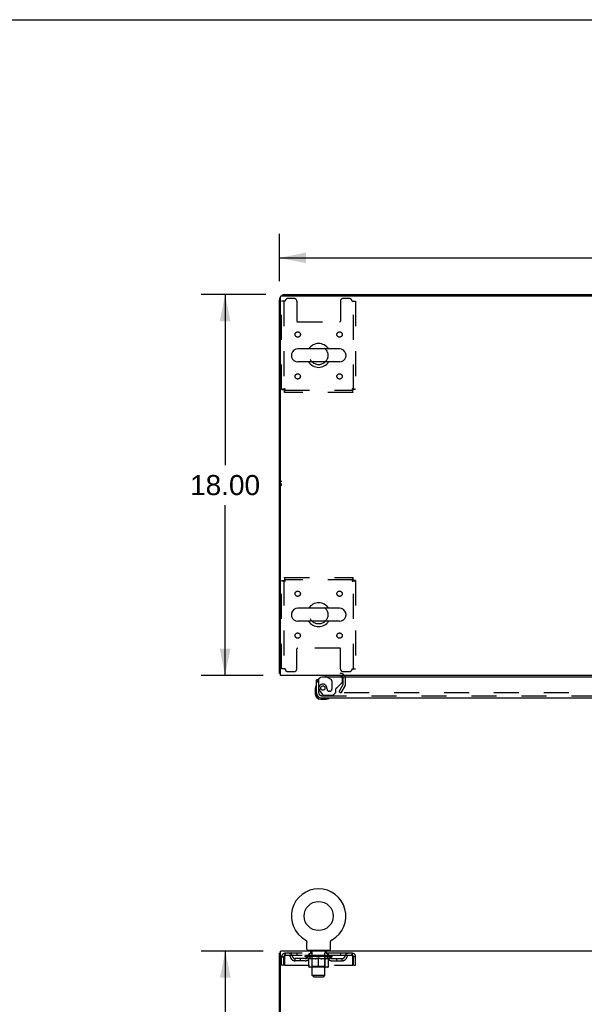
# Model space of a CAD drawing. Header units: inches. Extents: x 0 to 215, y 0 to 139.
# Tile 55 of 115: x 55 to 81, y 92 to 139. Entities that reach past the tile are written whole.
import ezdxf

# ---------------------------------------------------------------- set-up
doc = ezdxf.new("R2010")
doc.units = ezdxf.units.IN
doc.header["$LTSCALE"] = 11.804375
doc.header["$MEASUREMENT"] = 0
doc.linetypes.add('HIDDEN', pattern=[0.2, 0.1, -0.1])
doc.layers.get('0').update_dxf_attribs({"linetype": 'CONTINUOUS'})
for name, color, linetype in [('DEFAULT_2', 8, 'HIDDEN'), ('DIMENSIONS', 7, 'CONTINUOUS'), ('DOOR_ASSEMBLY', 7, 'CONTINUOUS'), ('WITNESSMARKS', 7, 'CONTINUOUS')]:
    doc.layers.add(name, color=color, linetype=linetype)
doc.styles.get("Standard").update_dxf_attribs({"font": 'arial.ttf'})
doc.dimstyles.new('DIMSTYLE_1', dxfattribs={"dimtxt": 0.946875, "dimasz": 1.2625, "dimexe": 0.09, "dimexo": 0.07, "dimgap": 0.0375, "dimtad": 0, "dimtih": 1, "dimtoh": 1, "dimzin": 4, "dimdsep": 46, "dimtxsty": 'Standard', "dimblk": '_FILLED', "dimblk1": '_FILLED', "dimblk2": '_FILLED', "dimcen": 0.09, "dimadec": 3, "dimazin": 1, "dimtfac": 1, "dimtdec": 3, "dimtofl": 0, "dimtmove": 0, "dimatfit": 3, "dimldrblk": '_FILLED', "dimfxl": 0, "dimtolj": 1, "dimtzin": 4, "dimarcsym": 0})

# ---------------------------------------------------------------- blocks, each defined once
blk = doc.blocks.new('_FILLED')
at = {"color": 0, "linetype": 'ByBlock'}
blk.add_solid([(0, 0), (-1, 0.2), (-1, -0.2)], dxfattribs=at)
blk = doc.blocks.new('*D1')
at = {"layer": 'DIMENSIONS', "color": 2, "linetype": 'Continuous'}
for p, q in [((66.956, 126.522), (66.956, 128.754)), ((107.206, 126.522), (107.206, 128.754)), ((66.956, 127.618), (84.953, 127.618)), ((107.206, 127.618), (89.209, 127.618))]:
    blk.add_line(p, q, dxfattribs=at)
at = {"layer": 'DIMENSIONS', "color": 2, "linetype": 'Continuous', "xscale": 1.2625, "yscale": 1.2625, "zscale": 1.2625, "rotation": 180}
blk.add_blockref('_FILLED', (66.956, 127.618), dxfattribs=at)
at = {"layer": 'DIMENSIONS', "color": 2, "linetype": 'Continuous', "xscale": 1.2625, "yscale": 1.2625, "zscale": 1.2625}
blk.add_blockref('_FILLED', (107.206, 127.618), dxfattribs=at)
at = {"layer": 'DIMENSIONS', "color": 2, "linetype": 'Continuous', "insert": (87.081, 128.092), "char_height": 0.9469, "width": 3.30878, "attachment_point": 2, "line_spacing_factor": 0.9}
blk.add_mtext('40.25', dxfattribs=at)
blk = doc.blocks.new('*D7')
at = {"layer": 'DIMENSIONS', "color": 2, "linetype": 'Continuous'}
for p, q in [((66.319, 125.884), (63.251, 125.884)), ((64.387, 125.884), (64.387, 117.831)), ((64.387, 107.884), (64.387, 115.937)), ((66.184, 107.884), (63.251, 107.884))]:
    blk.add_line(p, q, dxfattribs=at)
at = {"layer": 'DIMENSIONS', "color": 2, "linetype": 'Continuous', "xscale": 1.2625, "yscale": 1.2625, "zscale": 1.2625}
for p, rotation in [((64.387, 125.884), 90), ((64.387, 107.884), 270)]:
    blk.add_blockref('_FILLED', p, dxfattribs=dict(at, rotation=rotation))
at = {"layer": 'DIMENSIONS', "color": 2, "linetype": 'Continuous', "insert": (64.387, 117.358), "char_height": 0.9469, "width": 3.30878, "attachment_point": 2, "line_spacing_factor": 0.9}
blk.add_mtext('18.00', dxfattribs=at)
blk = doc.blocks.new('*D10')
at = {"layer": 'DIMENSIONS', "color": 2, "linetype": 'Continuous'}
for p, q in [((66.184, 94.862), (63.26, 94.862)), ((64.397, 94.862), (64.397, 52.809)), ((64.397, 8.862), (64.397, 50.915)), ((66.184, 8.862), (63.26, 8.862))]:
    blk.add_line(p, q, dxfattribs=at)
at = {"layer": 'DIMENSIONS', "color": 2, "linetype": 'Continuous', "xscale": 1.2625, "yscale": 1.2625, "zscale": 1.2625}
for p, rotation in [((64.397, 94.862), 90), ((64.397, 8.862), 270)]:
    blk.add_blockref('_FILLED', p, dxfattribs=dict(at, rotation=rotation))
at = {"layer": 'DIMENSIONS', "color": 2, "linetype": 'Continuous', "insert": (64.397, 52.335), "char_height": 0.9469, "width": 3.30878, "attachment_point": 2, "line_spacing_factor": 0.9}
blk.add_mtext('86.00', dxfattribs=at)

msp = doc.modelspace()

# ---------------------------------------------------------------- linework, layer by layer
at = {"color": 7, "linetype": 'Continuous'}
for p, q in [((0, 138.875), (214.625, 138.875)), ((74.456, 125.884), (74.456, 125.832)), ((74.456, 125.884), (99.706, 125.884)), ((69.798, 123.315), (67.823, 123.315)), ((67.523, 123.053), (67.523, 122.966)), ((70.098, 123.053), (70.098, 122.966)), ((69.798, 122.703), (67.823, 122.703)), ((67.523, 110.803), (67.523, 110.716)), ((69.798, 111.065), (67.823, 111.065)), ((70.098, 110.803), (70.098, 110.716)), ((69.798, 110.453), (67.823, 110.453)), ((67.008, 107.988), (66.956, 107.988)), ((68.175, 95.4), (68.175, 95.4)), ((68.175, 95.4), (68.179, 95.397)), ((68.176, 95.399), (68.178, 95.398)), ((68.179, 95.397), (68.184, 95.395)), ((68.183, 95.395), (68.188, 95.392)), ((68.188, 95.392), (68.192, 95.389)), ((68.192, 95.389), (68.196, 95.386)), ((68.196, 95.386), (68.2, 95.382)), ((68.199, 95.382), (68.203, 95.379)), ((69.417, 95.379), (69.421, 95.382)), ((69.421, 95.382), (69.425, 95.386)), ((69.425, 95.386), (69.429, 95.389)), ((69.429, 95.389), (69.433, 95.392)), ((69.433, 95.392), (69.437, 95.395)), ((69.437, 95.395), (69.441, 95.397)), ((69.437, 95.395), (69.438, 95.395)), ((69.441, 95.397), (69.445, 95.4)), ((69.443, 95.398), (69.444, 95.399)), ((69.445, 95.4), (69.445, 95.4)), ((68.203, 95.379), (68.207, 95.375)), ((68.207, 95.375), (68.21, 95.371)), ((68.21, 95.372), (68.214, 95.368)), ((68.214, 95.368), (68.217, 95.364)), ((68.217, 95.364), (68.22, 95.36)), ((68.22, 95.36), (68.223, 95.356)), ((68.223, 95.356), (68.226, 95.351)), ((68.226, 95.351), (68.228, 95.347)), ((68.228, 95.347), (68.231, 95.343)), ((68.231, 95.343), (68.233, 95.338)), ((68.233, 95.338), (68.235, 95.333)), ((68.235, 95.333), (68.237, 95.329)), ((68.237, 95.329), (68.239, 95.324)), ((68.239, 95.324), (68.241, 95.319)), ((68.241, 95.319), (68.242, 95.314)), ((68.242, 95.314), (68.243, 95.309)), ((68.243, 95.309), (68.245, 95.304)), ((68.245, 95.305), (68.246, 95.299)), ((68.246, 95.3), (68.246, 95.294)), ((68.246, 95.295), (68.247, 95.289)), ((68.248, 94.961), (68.248, 95.275)), ((69.373, 95.289), (69.374, 95.295)), ((69.373, 95.284), (69.373, 95.289)), ((69.373, 95.279), (69.373, 95.284)), ((69.373, 95.279), (69.373, 95.284)), ((69.373, 95.275), (69.373, 95.279)), ((69.373, 94.961), (69.373, 95.275)), ((69.374, 95.294), (69.375, 95.3)), ((69.375, 95.299), (69.376, 95.305)), ((69.376, 95.304), (69.377, 95.309)), ((69.377, 95.309), (69.378, 95.314)), ((69.378, 95.314), (69.38, 95.319)), ((69.38, 95.319), (69.381, 95.324)), ((69.381, 95.324), (69.383, 95.329)), ((69.383, 95.329), (69.385, 95.333)), ((69.385, 95.333), (69.387, 95.338)), ((69.387, 95.338), (69.39, 95.343)), ((69.39, 95.343), (69.392, 95.347)), ((69.392, 95.347), (69.395, 95.351)), ((69.395, 95.351), (69.397, 95.356)), ((69.397, 95.356), (69.4, 95.36)), ((69.4, 95.36), (69.403, 95.364)), ((69.403, 95.364), (69.407, 95.368)), ((69.407, 95.368), (69.41, 95.372)), ((69.41, 95.371), (69.414, 95.375)), ((69.413, 95.375), (69.417, 95.379)), ((67.008, 94.758), (66.956, 94.758)), ((68.31, 94.892), (68.31, 94.862)), ((69.31, 94.892), (68.31, 94.892)), ((69.31, 94.892), (69.31, 94.862))]:
    msp.add_line(p, q, dxfattribs=at)
at = {"color": 3, "linetype": 'Continuous'}
for p, q in [((66.956, 107.988), (66.956, 125.638)), ((67.008, 107.884), (67.008, 125.772)), ((67.068, 125.832), (107.094, 125.832)), ((67.203, 125.884), (74.456, 125.884)), ((107.154, 107.884), (67.008, 107.884)), ((66.956, 8.966), (66.956, 94.758)), ((67.008, 91.526), (67.008, 94.862)), ((107.154, 94.862), (67.008, 94.862))]:
    msp.add_line(p, q, dxfattribs=at)
for points in [[(66.984, 107.974), (66.98, 107.975), (66.977, 107.976), (66.974, 107.976), (66.971, 107.977), (66.968, 107.978), (66.965, 107.979), (66.963, 107.98), (66.961, 107.981), (66.96, 107.982), (66.958, 107.983), (66.957, 107.984), (66.957, 107.985), (66.956, 107.987), (66.956, 107.988)], [(67.008, 107.968), (67.008, 107.969), (67.004, 107.97), (67, 107.971), (66.996, 107.972), (66.992, 107.972), (66.984, 107.974)]]:
    msp.add_lwpolyline(points, dxfattribs=at)
at = {"color": 7, "linetype": 'Continuous'}
msp.add_lwpolyline([(68.247, 95.289), (68.247, 95.284), (68.248, 95.279), (68.248, 95.275)], dxfattribs=at)
msp.add_circle((68.81, 96.52), 0.688, dxfattribs=at)
at = {"color": 3, "linetype": 'Continuous'}
for centre, radius, start, end in [((67.203, 125.638), 0.246, 140.5726, 180), ((67.068, 125.772), 0.06, 90, 180), ((67.203, 125.638), 0.246, 90, 129.4274), ((69.835, 107.742), 0.142, 26.4666, 90)]:
    msp.add_arc(centre, radius, start, end, dxfattribs=at)
at = {"color": 7, "linetype": 'Continuous'}
for centre, radius, start, end in [((67.823, 123.009), 0.306, 90, 164.3697), ((68.81, 123.009), 0.562, 32.9567, 147.0433), ((69.798, 123.009), 0.306, 15.6303, 90), ((67.666, 123.053), 0.144, 164.3697, 180), ((67.666, 122.966), 0.144, 180, 195.6303), ((67.823, 123.009), 0.306, 195.6303, 270), ((69.798, 123.009), 0.306, 270, 344.3697), ((69.954, 123.053), 0.144, 0, 15.6303), ((69.954, 122.966), 0.144, 344.3697, 360), ((68.81, 123.009), 0.562, 212.956, 327.044), ((68.81, 110.759), 0.562, 32.9567, 147.0433), ((67.666, 110.803), 0.144, 164.3697, 180), ((67.823, 110.759), 0.306, 90, 164.3697), ((69.798, 110.759), 0.306, 15.6303, 90), ((69.954, 110.803), 0.144, 0, 15.6303), ((67.666, 110.716), 0.144, 180, 195.6303), ((67.823, 110.759), 0.306, 195.6303, 270), ((68.81, 110.759), 0.562, 212.956, 327.044), ((69.798, 110.759), 0.306, 270, 344.3697), ((69.954, 110.716), 0.144, 344.3697, 360), ((68.81, 96.52), 1.288, 299.5053, 240.4947), ((68.317, 94.961), 0.069, 180, 265), ((69.304, 94.961), 0.069, 275, 360)]:
    msp.add_arc(centre, radius, start, end, dxfattribs=at)
at = {"layer": 'DEFAULT_2', "color": 8, "linetype": 'HIDDEN'}
for p, q in [((67.654, 125.697), (67.352, 125.697)), ((70.268, 125.697), (69.966, 125.697)), ((67.06, 121.393), (67.06, 125.572)), ((67.227, 125.572), (67.06, 125.572)), ((67.164, 125.572), (67.164, 121.393)), ((67.779, 125.572), (67.779, 124.627)), ((69.841, 125.572), (69.841, 124.627)), ((70.393, 125.572), (70.56, 125.572)), ((70.456, 121.393), (70.456, 125.572)), ((70.56, 125.572), (70.56, 121.393)), ((67.809, 124.597), (69.811, 124.597)), ((67.06, 121.393), (67.164, 121.393)), ((67.194, 121.259), (67.194, 121.363)), ((67.194, 121.363), (70.426, 121.363)), ((70.426, 121.259), (67.194, 121.259)), ((70.426, 121.259), (70.426, 121.363)), ((70.56, 121.393), (70.456, 121.393)), ((67.06, 108.197), (67.06, 112.375)), ((67.06, 112.375), (67.164, 112.375)), ((67.164, 112.375), (67.164, 108.197)), ((67.194, 112.509), (67.194, 112.405)), ((67.194, 112.509), (70.426, 112.509)), ((70.426, 112.405), (67.194, 112.405)), ((70.426, 112.509), (70.426, 112.405)), ((70.456, 108.197), (70.456, 112.375)), ((70.56, 112.375), (70.456, 112.375)), ((70.56, 112.375), (70.56, 108.197)), ((67.779, 108.197), (67.779, 109.142)), ((69.811, 109.172), (67.809, 109.172)), ((69.841, 108.197), (69.841, 109.142)), ((67.227, 108.197), (67.06, 108.197)), ((67.352, 108.072), (67.654, 108.072)), ((69.966, 108.072), (70.268, 108.072)), ((70.393, 108.197), (70.56, 108.197)), ((69.977, 107.48), (69.977, 107.742)), ((70.081, 107.48), (70.081, 107.742)), ((69.777, 107.124), (69.973, 107.463)), ((69.777, 107.124), (69.867, 107.072)), ((70.063, 107.411), (69.867, 107.072)), ((104.25, 107.072), (69.913, 107.072)), ((68.182, 95.395), (68.183, 95.395)), ((67.06, 94.195), (67.06, 94.591)), ((67.06, 94.591), (67.164, 94.591)), ((67.164, 94.195), (67.164, 94.591)), ((67.194, 94.591), (67.194, 94.195)), ((67.227, 94.758), (67.227, 94.654)), ((70.393, 94.758), (67.227, 94.758)), ((70.393, 94.654), (67.227, 94.654)), ((67.696, 94.403), (67.696, 94.507)), ((68.179, 94.507), (67.696, 94.507)), ((67.779, 94.758), (67.779, 94.654)), ((67.946, 94.403), (67.946, 94.507)), ((68.177, 94.607), (68.177, 94.654)), ((68.336, 94.496), (68.177, 94.607)), ((69.443, 94.607), (68.177, 94.607)), ((68.187, 94.647), (68.187, 94.654)), ((68.195, 94.644), (68.195, 94.647)), ((68.195, 94.644), (69.425, 94.644)), ((68.204, 94.644), (68.204, 94.647)), ((68.205, 94.644), (68.205, 94.647)), ((68.215, 94.647), (68.215, 94.654)), ((68.231, 94.644), (68.231, 94.647)), ((68.233, 94.644), (68.233, 94.647)), ((68.262, 94.647), (68.262, 94.654)), ((68.276, 94.644), (68.276, 94.647)), ((68.279, 94.644), (68.279, 94.647)), ((68.483, 94.647), (68.282, 94.647)), ((68.325, 94.647), (68.325, 94.654)), ((68.326, 94.644), (68.326, 94.647)), ((68.327, 94.644), (68.327, 94.647)), ((68.33, 94.644), (68.33, 94.647)), ((68.336, 94.496), (68.347, 94.496)), ((68.337, 94.644), (68.337, 94.647)), ((68.337, 94.644), (68.337, 94.647)), ((68.341, 94.644), (68.341, 94.647)), ((68.344, 94.644), (68.344, 94.648)), ((68.347, 94.133), (68.347, 94.539)), ((68.348, 94.644), (68.348, 94.647)), ((68.363, 94.644), (68.363, 94.647)), ((68.373, 94.654), (68.373, 94.758)), ((68.381, 94.644), (68.381, 94.65)), ((68.381, 94.644), (68.381, 94.647)), ((68.402, 94.644), (68.402, 94.647)), ((68.402, 94.644), (68.402, 94.647)), ((68.403, 94.647), (68.403, 94.654)), ((68.407, 94.892), (68.407, 94.862)), ((68.413, 94.644), (68.413, 94.647)), ((68.417, 94.644), (68.417, 94.647)), ((68.426, 94.644), (68.426, 94.647)), ((68.437, 94.644), (68.437, 94.651)), ((68.445, 94.802), (68.445, 94.882)), ((68.453, 94.644), (68.453, 94.647)), ((68.515, 94.792), (68.455, 94.792)), ((68.456, 94.644), (68.456, 94.647)), ((68.483, 94.644), (68.483, 94.647)), ((68.55, 94.647), (68.488, 94.647)), ((68.669, 94.496), (68.489, 94.496)), ((68.494, 94.647), (68.494, 94.654)), ((68.497, 94.135), (68.497, 94.604)), ((68.5, 94.644), (68.5, 94.647)), ((68.505, 94.644), (68.505, 94.647)), ((68.51, 93.711), (68.51, 94.782)), ((68.511, 94.644), (68.511, 94.652)), ((68.515, 94.644), (68.515, 94.647)), ((68.526, 94.644), (68.526, 94.647)), ((68.55, 94.644), (68.55, 94.647)), ((68.625, 94.647), (68.566, 94.647)), ((68.586, 94.644), (68.586, 94.647)), ((68.594, 94.647), (68.594, 94.654)), ((68.597, 94.644), (68.597, 94.647)), ((68.6, 94.644), (68.6, 94.653)), ((68.602, 94.644), (68.602, 94.647)), ((68.61, 94.644), (68.61, 94.647)), ((68.625, 94.644), (68.625, 94.647)), ((68.706, 94.647), (68.651, 94.647)), ((68.664, 94.644), (68.664, 94.647)), ((68.696, 94.647), (68.81, 94.654)), ((68.7, 94.647), (68.7, 94.654)), ((68.701, 94.654), (68.7, 94.654)), ((68.701, 94.647), (68.701, 94.654)), ((68.701, 94.644), (68.701, 94.647)), ((68.705, 94.644), (68.705, 94.647)), ((68.706, 94.644), (68.706, 94.647)), ((68.706, 94.644), (68.706, 94.647)), ((68.789, 94.647), (68.741, 94.647)), ((68.747, 94.644), (68.747, 94.647)), ((68.789, 94.644), (68.789, 94.647)), ((68.808, 94.647), (68.807, 94.647)), ((68.807, 94.644), (68.807, 94.647)), ((68.808, 94.644), (68.808, 94.647)), ((68.81, 94.647), (68.81, 94.654)), ((68.81, 94.095), (68.81, 94.539)), ((68.813, 94.644), (68.813, 94.647)), ((68.813, 94.644), (68.813, 94.647)), ((68.813, 94.647), (68.813, 94.647)), ((68.815, 94.647), (68.879, 94.647)), ((68.831, 94.644), (68.831, 94.647)), ((68.847, 94.647), (68.847, 94.652)), ((68.847, 94.652), (68.925, 94.647)), ((68.868, 94.647), (68.868, 94.65)), ((68.874, 94.644), (68.874, 94.647)), ((68.914, 94.644), (68.914, 94.647)), ((68.915, 94.644), (68.915, 94.647)), ((68.915, 94.647), (68.969, 94.647)), ((68.916, 94.644), (68.916, 94.647)), ((68.92, 94.647), (68.92, 94.654)), ((68.92, 94.647), (68.92, 94.654)), ((68.92, 94.654), (68.92, 94.654)), ((68.92, 94.644), (68.92, 94.647)), ((69.131, 94.496), (68.951, 94.496)), ((68.956, 94.644), (68.956, 94.647)), ((68.995, 94.644), (68.995, 94.647)), ((68.995, 94.647), (69.054, 94.647)), ((69.01, 94.644), (69.01, 94.647)), ((69.018, 94.644), (69.018, 94.647)), ((69.021, 94.644), (69.021, 94.653)), ((69.023, 94.644), (69.023, 94.647)), ((69.027, 94.647), (69.027, 94.654)), ((69.034, 94.644), (69.034, 94.647)), ((69.07, 94.644), (69.07, 94.647)), ((69.07, 94.647), (69.132, 94.647)), ((69.094, 94.644), (69.094, 94.647)), ((69.165, 94.792), (69.105, 94.792)), ((69.105, 94.644), (69.105, 94.647)), ((69.109, 94.644), (69.109, 94.652)), ((69.11, 93.711), (69.11, 94.782)), ((69.115, 94.644), (69.115, 94.647)), ((69.12, 94.644), (69.12, 94.647)), ((69.123, 94.135), (69.123, 94.604)), ((69.127, 94.647), (69.127, 94.654)), ((69.137, 94.644), (69.137, 94.647)), ((69.137, 94.647), (69.338, 94.647)), ((69.164, 94.644), (69.164, 94.647)), ((69.167, 94.644), (69.167, 94.647)), ((69.175, 94.802), (69.175, 94.882)), ((69.183, 94.644), (69.183, 94.651)), ((69.194, 94.644), (69.194, 94.647)), ((69.203, 94.644), (69.203, 94.647)), ((69.208, 94.644), (69.208, 94.647)), ((69.213, 94.892), (69.213, 94.862)), ((69.217, 94.647), (69.217, 94.654)), ((69.219, 94.644), (69.219, 94.647)), ((69.219, 94.644), (69.219, 94.647)), ((69.239, 94.644), (69.239, 94.65)), ((69.239, 94.644), (69.239, 94.647)), ((69.248, 94.654), (69.248, 94.758)), ((69.258, 94.644), (69.258, 94.647)), ((69.272, 94.644), (69.272, 94.647)), ((69.274, 94.133), (69.274, 94.539)), ((69.274, 94.496), (69.284, 94.496)), ((69.276, 94.644), (69.276, 94.648)), ((69.28, 94.644), (69.28, 94.647)), ((69.283, 94.644), (69.283, 94.647)), ((69.283, 94.644), (69.283, 94.647)), ((69.284, 94.496), (69.443, 94.607)), ((69.29, 94.644), (69.29, 94.647)), ((69.293, 94.644), (69.293, 94.647)), ((69.294, 94.644), (69.294, 94.647)), ((69.295, 94.647), (69.295, 94.654)), ((69.341, 94.644), (69.341, 94.647)), ((69.344, 94.644), (69.344, 94.647)), ((69.359, 94.647), (69.359, 94.654)), ((69.387, 94.644), (69.387, 94.647)), ((69.389, 94.644), (69.389, 94.647)), ((69.405, 94.647), (69.405, 94.654)), ((69.415, 94.644), (69.415, 94.647)), ((69.416, 94.644), (69.416, 94.647)), ((69.425, 94.644), (69.425, 94.647)), ((69.434, 94.647), (69.434, 94.654)), ((69.442, 94.507), (69.925, 94.507)), ((69.443, 94.607), (69.443, 94.654)), ((69.675, 94.403), (69.675, 94.507)), ((69.841, 94.758), (69.841, 94.654)), ((69.925, 94.403), (69.925, 94.507)), ((70.393, 94.654), (70.393, 94.758)), ((70.426, 94.195), (70.426, 94.591)), ((70.456, 94.195), (70.456, 94.591)), ((70.56, 94.591), (70.456, 94.591)), ((70.56, 94.195), (70.56, 94.591)), ((67.164, 94.195), (67.06, 94.195)), ((67.194, 94.195), (70.426, 94.195)), ((68.179, 94.403), (67.696, 94.403)), ((69.237, 94.095), (68.384, 94.095)), ((68.497, 94.135), (68.458, 94.095)), ((69.123, 94.135), (68.497, 94.135)), ((69.123, 94.135), (69.163, 94.095)), ((69.442, 94.403), (69.925, 94.403)), ((70.456, 94.195), (70.56, 94.195)), ((68.579, 93.642), (68.51, 93.711)), ((69.11, 93.711), (68.51, 93.711)), ((68.579, 93.642), (69.041, 93.642)), ((69.041, 93.642), (69.11, 93.711))]:
    msp.add_line(p, q, dxfattribs=at)
for points in [[(67.227, 121.426), (67.208, 121.424), (67.19, 121.422), (67.172, 121.419), (67.155, 121.417), (67.138, 121.414), (67.123, 121.412), (67.109, 121.41), (67.097, 121.407), (67.086, 121.405), (67.077, 121.403), (67.07, 121.4), (67.064, 121.398), (67.061, 121.396), (67.06, 121.393)], [(67.227, 121.426), (67.22, 121.424), (67.213, 121.422), (67.206, 121.419), (67.2, 121.417), (67.194, 121.414), (67.188, 121.412), (67.183, 121.41), (67.178, 121.407), (67.174, 121.405), (67.17, 121.403), (67.168, 121.4), (67.166, 121.398), (67.165, 121.396), (67.164, 121.393)], [(67.194, 121.259), (67.196, 121.26), (67.199, 121.263), (67.201, 121.269), (67.204, 121.276), (67.206, 121.285), (67.208, 121.296), (67.211, 121.308), (67.213, 121.322), (67.215, 121.337), (67.218, 121.354), (67.22, 121.371), (67.222, 121.389), (67.225, 121.408), (67.227, 121.426)], [(67.194, 121.363), (67.196, 121.364), (67.199, 121.365), (67.201, 121.367), (67.204, 121.369), (67.206, 121.373), (67.208, 121.377), (67.211, 121.382), (67.213, 121.387), (67.215, 121.393), (67.218, 121.399), (67.22, 121.405), (67.222, 121.412), (67.225, 121.419), (67.227, 121.426)], [(70.456, 121.393), (70.456, 121.396), (70.455, 121.398), (70.453, 121.4), (70.45, 121.403), (70.446, 121.405), (70.442, 121.407), (70.438, 121.41), (70.432, 121.412), (70.427, 121.414), (70.42, 121.417), (70.414, 121.419), (70.407, 121.422), (70.4, 121.424), (70.393, 121.426)], [(70.393, 121.426), (70.395, 121.408), (70.398, 121.389), (70.4, 121.371), (70.403, 121.354), (70.405, 121.337), (70.407, 121.322), (70.41, 121.308), (70.412, 121.296), (70.414, 121.285), (70.417, 121.276), (70.419, 121.269), (70.421, 121.263), (70.424, 121.26), (70.426, 121.259)], [(70.393, 121.426), (70.395, 121.419), (70.398, 121.412), (70.4, 121.405), (70.403, 121.399), (70.405, 121.393), (70.407, 121.387), (70.41, 121.382), (70.412, 121.377), (70.414, 121.373), (70.417, 121.369), (70.419, 121.367), (70.421, 121.365), (70.424, 121.364), (70.426, 121.363)], [(70.56, 121.393), (70.559, 121.396), (70.556, 121.398), (70.551, 121.4), (70.544, 121.403), (70.535, 121.405), (70.524, 121.407), (70.511, 121.41), (70.497, 121.412), (70.482, 121.414), (70.466, 121.417), (70.448, 121.419), (70.43, 121.422), (70.412, 121.424), (70.393, 121.426)], [(67.06, 112.375), (67.061, 112.373), (67.064, 112.371), (67.07, 112.368), (67.077, 112.366), (67.086, 112.363), (67.097, 112.361), (67.109, 112.359), (67.123, 112.356), (67.138, 112.354), (67.155, 112.352), (67.172, 112.349), (67.19, 112.347), (67.208, 112.345), (67.227, 112.342)], [(67.164, 112.375), (67.165, 112.373), (67.166, 112.371), (67.168, 112.368), (67.17, 112.366), (67.174, 112.363), (67.178, 112.361), (67.183, 112.359), (67.188, 112.356), (67.194, 112.354), (67.2, 112.352), (67.206, 112.349), (67.213, 112.347), (67.22, 112.345), (67.227, 112.342)], [(67.227, 112.342), (67.225, 112.361), (67.222, 112.379), (67.22, 112.397), (67.218, 112.415), (67.215, 112.431), (67.213, 112.446), (67.211, 112.46), (67.208, 112.473), (67.206, 112.484), (67.204, 112.493), (67.201, 112.5), (67.199, 112.505), (67.196, 112.508), (67.194, 112.509)], [(67.227, 112.342), (67.225, 112.349), (67.222, 112.356), (67.22, 112.363), (67.218, 112.37), (67.215, 112.376), (67.213, 112.382), (67.211, 112.387), (67.208, 112.392), (67.206, 112.396), (67.204, 112.399), (67.201, 112.402), (67.199, 112.404), (67.196, 112.405), (67.194, 112.405)], [(70.426, 112.509), (70.424, 112.508), (70.421, 112.505), (70.419, 112.5), (70.417, 112.493), (70.414, 112.484), (70.412, 112.473), (70.41, 112.46), (70.407, 112.446), (70.405, 112.431), (70.403, 112.415), (70.4, 112.397), (70.398, 112.379), (70.395, 112.361), (70.393, 112.342)], [(70.426, 112.405), (70.424, 112.405), (70.421, 112.404), (70.419, 112.402), (70.417, 112.399), (70.414, 112.396), (70.412, 112.392), (70.41, 112.387), (70.407, 112.382), (70.405, 112.376), (70.403, 112.37), (70.4, 112.363), (70.398, 112.356), (70.395, 112.349), (70.393, 112.342)], [(70.393, 112.342), (70.4, 112.345), (70.407, 112.347), (70.414, 112.349), (70.42, 112.352), (70.427, 112.354), (70.432, 112.356), (70.438, 112.359), (70.442, 112.361), (70.446, 112.363), (70.45, 112.366), (70.453, 112.368), (70.455, 112.371), (70.456, 112.373), (70.456, 112.375)], [(70.393, 112.342), (70.412, 112.345), (70.43, 112.347), (70.448, 112.349), (70.466, 112.352), (70.482, 112.354), (70.497, 112.356), (70.511, 112.359), (70.524, 112.361), (70.535, 112.363), (70.544, 112.366), (70.551, 112.368), (70.556, 112.371), (70.559, 112.373), (70.56, 112.375)], [(69.895, 107.097), (69.894, 107.095), (69.893, 107.094), (69.893, 107.092), (69.893, 107.09), (69.893, 107.089)], [(69.893, 107.089), (69.893, 107.088), (69.893, 107.087), (69.893, 107.085), (69.894, 107.083), (69.895, 107.081), (69.896, 107.08), (69.897, 107.079), (69.898, 107.077), (69.9, 107.076), (69.901, 107.075)], [(69.913, 107.072), (69.911, 107.072), (69.909, 107.072), (69.907, 107.073), (69.905, 107.073), (69.903, 107.074), (69.901, 107.075)], [(67.227, 94.758), (67.225, 94.757), (67.222, 94.754), (67.22, 94.748), (67.218, 94.741), (67.215, 94.732), (67.213, 94.721), (67.211, 94.709), (67.208, 94.695), (67.206, 94.68), (67.204, 94.663), (67.201, 94.646), (67.199, 94.628), (67.196, 94.609), (67.194, 94.591)], [(67.227, 94.654), (67.225, 94.653), (67.222, 94.652), (67.22, 94.65), (67.218, 94.648), (67.215, 94.644), (67.213, 94.64), (67.211, 94.635), (67.208, 94.63), (67.206, 94.624), (67.204, 94.618), (67.201, 94.612), (67.199, 94.605), (67.196, 94.598), (67.194, 94.591)], [(68.347, 94.539), (68.372, 94.529), (68.398, 94.52), (68.423, 94.512), (68.447, 94.506), (68.472, 94.5), (68.497, 94.496)], [(68.489, 94.496), (68.466, 94.5), (68.442, 94.506), (68.419, 94.512), (68.395, 94.52), (68.371, 94.528), (68.347, 94.538)], [(68.659, 94.496), (68.684, 94.5), (68.709, 94.506), (68.734, 94.513), (68.759, 94.52), (68.784, 94.529), (68.81, 94.539)], [(68.81, 94.538), (68.786, 94.528), (68.762, 94.52), (68.738, 94.512), (68.715, 94.506), (68.692, 94.5), (68.669, 94.496)], [(68.81, 94.539), (68.836, 94.529), (68.862, 94.52), (68.887, 94.512), (68.912, 94.506), (68.936, 94.5), (68.961, 94.496)], [(68.951, 94.496), (68.928, 94.5), (68.905, 94.506), (68.882, 94.512), (68.858, 94.52), (68.834, 94.528), (68.81, 94.538)], [(69.124, 94.496), (69.148, 94.5), (69.173, 94.506), (69.198, 94.512), (69.223, 94.52), (69.248, 94.529), (69.274, 94.539)], [(69.274, 94.538), (69.249, 94.528), (69.225, 94.52), (69.201, 94.512), (69.178, 94.506), (69.155, 94.5), (69.131, 94.496)], [(70.426, 94.591), (70.424, 94.609), (70.421, 94.628), (70.419, 94.646), (70.417, 94.663), (70.414, 94.68), (70.412, 94.695), (70.41, 94.709), (70.407, 94.721), (70.405, 94.732), (70.403, 94.741), (70.4, 94.748), (70.398, 94.754), (70.395, 94.757), (70.393, 94.758)], [(70.426, 94.591), (70.424, 94.598), (70.421, 94.605), (70.419, 94.612), (70.417, 94.618), (70.414, 94.624), (70.412, 94.63), (70.41, 94.635), (70.407, 94.64), (70.405, 94.644), (70.403, 94.648), (70.4, 94.65), (70.398, 94.652), (70.395, 94.653), (70.393, 94.654)]]:
    msp.add_lwpolyline(points, dxfattribs=at)
for centre, radius in [((67.821, 123.999), 0.125), ((69.8, 123.999), 0.125), ((68.81, 123.009), 0.438), ((67.821, 122.02), 0.125), ((69.8, 122.02), 0.125), ((67.821, 111.749), 0.125), ((69.8, 111.749), 0.125), ((68.81, 110.759), 0.438), ((67.821, 109.77), 0.125), ((69.8, 109.77), 0.125)]:
    msp.add_circle(centre, radius, dxfattribs=at)
for centre, radius, start, end in [((67.352, 125.572), 0.125, 90, 180), ((67.654, 125.572), 0.125, 0, 90), ((69.966, 125.572), 0.125, 90, 180), ((70.268, 125.572), 0.125, 0, 90), ((67.809, 124.627), 0.03, 180, 270), ((69.811, 124.627), 0.03, 270, 360), ((67.809, 109.142), 0.03, 90, 180), ((69.811, 109.142), 0.03, 0, 90), ((67.352, 108.197), 0.125, 180, 270), ((67.654, 108.197), 0.125, 270, 360), ((69.835, 107.742), 0.246, 0, 90), ((69.966, 108.197), 0.125, 180, 270), ((70.268, 108.197), 0.125, 270, 360), ((69.835, 107.742), 0.142, 0, 26.4666), ((69.944, 107.48), 0.033, 330, 360), ((69.944, 107.48), 0.137, 330, 360), ((67.227, 94.591), 0.167, 90, 180), ((67.227, 94.591), 0.063, 90, 180), ((67.406, 94.591), 0.167, 8.0716, 90), ((67.407, 94.591), 0.0625, 7.9863, 90), ((67.696, 94.632), 0.229, 187.9863, 270), ((67.696, 94.632), 0.125, 188.0716, 270), ((68.179, 94.632), 0.125, 270, 351.9284), ((68.179, 94.632), 0.229, 270, 352.0137), ((68.468, 94.591), 0.167, 90, 171.9284), ((68.317, 94.961), 0.069, 265, 270), ((68.467, 94.591), 0.0625, 90, 172.0137), ((68.435, 94.882), 0.01, 0, 90), ((68.455, 94.802), 0.01, 180, 270), ((68.458, 94.604), 0.0398, 0, 90), ((68.5, 94.782), 0.01, 0, 90), ((69.12, 94.782), 0.01, 90, 180), ((69.163, 94.604), 0.0398, 90, 180), ((69.153, 94.591), 0.167, 8.0716, 90), ((69.153, 94.591), 0.0625, 7.9863, 90), ((69.165, 94.802), 0.01, 270, 360), ((69.185, 94.882), 0.01, 90, 180), ((69.442, 94.632), 0.229, 187.9863, 270), ((69.304, 94.961), 0.069, 270, 275), ((69.442, 94.632), 0.125, 188.0716, 270), ((69.925, 94.632), 0.125, 270, 351.9284), ((69.925, 94.632), 0.229, 270, 352.0137), ((70.214, 94.591), 0.167, 90, 171.9284), ((70.213, 94.591), 0.0625, 90, 172.0137), ((70.393, 94.591), 0.167, 0, 90), ((70.393, 94.591), 0.063, 0, 90), ((68.384, 94.133), 0.0371, 180, 270), ((69.237, 94.133), 0.0371, 270, 360)]:
    msp.add_arc(centre, radius, start, end, dxfattribs=at)
for centre, major_axis, ratio, start_param, end_param in [((68.81, 94.654), (0.633, 0.007), 0.05963, 2.96643, 3.140963), ((68.157, 94.642), (0.198, 0), 0.060556, 0.430652, 1.470503), ((68.81, 94.654), (0.633, 0), 0.060556, -3.141593, -2.96706), ((68.157, 94.635), (0.198, 0.002), 0.05963, 1.376596, 1.469874), ((68.81, 94.654), (0.633, 0.013), 0.05688, 2.791345, 2.965878), ((68.133, 94.642), (0.198, 0.002), 0.05963, 0.25549, 1.295341), ((68.201, 94.642), (0.198, -0.002), 0.05963, 0.605815, 1.645666), ((68.81, 94.654), (0.633, -0.007), 0.05963, -2.96643, -2.791898), ((68.201, 94.635), (0.198, 0), 0.060556, 1.551758, 1.645036), ((68.133, 94.635), (0.198, 0.004), 0.05688, 1.20151, 1.294789), ((68.202, 94.637), (0.164, 0.002), 0.05963, 1.065228, 1.614276), ((68.183, 94.637), (0.164, 0.003), 0.05688, 0.890143, 1.43919), ((68.241, 94.637), (0.164, 0), 0.060556, 1.240391, 1.789438), ((68.81, 94.654), (0.633, 0.019), 0.052395, 2.616403, 2.790936), ((68.129, 94.642), (0.198, 0.004), 0.05688, 0.080405, 1.120256), ((68.264, 94.642), (0.198, -0.004), 0.05688, 0.7809, 1.820751), ((68.81, 94.654), (0.633, -0.013), 0.05688, -2.791345, -2.616812), ((68.264, 94.635), (0.198, -0.002), 0.05963, 1.72692, 1.820198), ((68.129, 94.635), (0.198, 0.006), 0.052395, 1.026568, 1.119847), ((68.182, 94.637), (0.164, 0.005), 0.052395, 0.715201, 1.264248), ((68.296, 94.637), (0.164, -0.002), 0.05963, 1.415553, 1.9646), ((68.81, 94.654), (0.633, 0.025), 0.046319, 2.441654, 2.616187), ((68.343, 94.642), (0.198, -0.006), 0.052395, 0.955842, 1.995693), ((68.146, 94.642), (0.198, 0.006), 0.052395, -0.094537, 0.945314), ((68.81, 94.654), (0.633, -0.019), 0.052395, -2.616403, -2.44187), ((68.343, 94.635), (0.198, -0.004), 0.05688, 1.902006, 1.995284), ((68.146, 94.635), (0.198, 0.008), 0.046319, 0.851819, 0.945098), ((68.2, 94.637), (0.164, 0.006), 0.046319, 0.540452, 1.089499), ((68.367, 94.637), (0.164, -0.003), 0.05688, 1.590638, 2.139686), ((68.81, 94.654), (0.633, 0.029), 0.038841, 2.267123, 2.441656), ((68.437, 94.642), (0.198, -0.008), 0.046319, 1.130591, 2.170442), ((68.183, 94.642), (0.198, 0.008), 0.046319, -0.269286, 0.770565), ((68.81, 94.654), (0.633, -0.025), 0.046319, -2.441654, -2.267121), ((68.437, 94.635), (0.198, -0.006), 0.052395, 2.076947, 2.170226), ((68.183, 94.635), (0.198, 0.009), 0.038841, 0.677289, 0.770567), ((68.237, 94.637), (0.164, 0.008), 0.038841, 0.365921, 0.914969), ((68.452, 94.637), (0.164, -0.005), 0.052395, 1.76558, 2.314627), ((68.81, 94.654), (0.633, 0.033), 0.030195, 2.09281, 2.267343), ((68.541, 94.642), (0.198, -0.009), 0.038841, 1.305122, 2.344973), ((68.239, 94.642), (0.198, 0.009), 0.038841, -0.443817, 0.596034), ((68.81, 94.654), (0.633, -0.029), 0.038841, -2.267123, -2.092591), ((68.541, 94.635), (0.198, -0.008), 0.046319, 2.251696, 2.344975), ((68.239, 94.635), (0.198, 0.01), 0.030195, 0.502975, 0.596254), ((68.292, 94.637), (0.164, 0.009), 0.030195, 0.191608, 0.740655), ((68.547, 94.637), (0.164, -0.006), 0.046319, 1.940329, 2.489376), ((68.313, 94.642), (0.198, 0.01), 0.030195, -0.61813, 0.421721), ((68.81, 94.654), (0.633, 0.036), 0.020645, 1.918687, 2.09322), ((68.654, 94.642), (0.198, -0.01), 0.030195, 1.479435, 2.519286), ((68.81, 94.654), (0.633, -0.033), 0.030195, -2.09281, -1.918277), ((68.654, 94.635), (0.198, -0.009), 0.038841, 2.426227, 2.519505), ((68.313, 94.635), (0.198, 0.011), 0.020645, 0.328852, 0.422131), ((68.362, 94.637), (0.164, 0.009), 0.020645, 0.017485, 0.566532), ((68.651, 94.637), (0.164, -0.008), 0.038841, 2.11486, 2.663907), ((68.402, 94.642), (0.198, 0.011), 0.020645, -0.792253, 0.247598), ((68.81, 94.654), (0.633, 0.038), 0.010478, 1.744704, 1.919237), ((68.772, 94.642), (0.198, -0.011), 0.020645, 1.653558, 2.693409), ((68.81, 94.654), (0.633, -0.036), 0.020645, -1.918687, -1.744154), ((68.772, 94.635), (0.198, -0.01), 0.030195, 2.60054, 2.693819), ((68.402, 94.635), (0.198, 0.012), 0.010478, 0.154869, 0.248148), ((68.446, 94.637), (0.164, 0.01), 0.010478, 6.126688, 6.675735), ((68.759, 94.637), (0.164, -0.009), 0.030195, 2.289173, 2.83822), ((68.503, 94.642), (0.198, 0.012), 0.010478, -0.966236, -0.000846), ((68.891, 94.642), (0.198, -0.012), 0.010478, 1.827541, 2.867392), ((68.81, 94.654), (0.633, -0.038), 0.010478, -1.744704, -1.563007), ((68.891, 94.635), (0.198, -0.011), 0.020645, 2.774664, 2.867942), ((68.869, 94.637), (0.164, -0.009), 0.020645, 2.463296, 3.012344), ((68.729, 94.642), (0.198, 0.012), 0.010478, 0.274201, 1.314052), ((68.643, 94.637), (0.164, 0.01), 0.010478, -0.000483, 0.504314), ((68.613, 94.635), (0.198, 0.012), 0.010478, 0.099668, 0.192946), ((68.81, 94.654), (0.633, 0.038), 0.010478, -1.571421, -1.396888), ((68.977, 94.637), (0.164, -0.01), 0.010478, 2.637279, 3.14189), ((69.007, 94.635), (0.198, -0.012), 0.010478, 2.74231, 2.948646), ((68.848, 94.642), (0.198, 0.011), 0.020645, 0.448184, 1.488034), ((68.751, 94.637), (0.164, 0.009), 0.020645, 0.129249, 0.678296), ((68.729, 94.635), (0.198, 0.011), 0.020645, 0.273651, 0.366929), ((68.81, 94.654), (0.633, 0.036), 0.020645, -1.397439, -1.222906), ((69.118, 94.642), (0.198, -0.012), 0.010478, -3.140747, -2.175357), ((68.81, 94.654), (0.633, -0.038), 0.010478, 1.222355, 1.396888), ((68.966, 94.642), (0.198, 0.01), 0.030195, 0.622307, 1.662158), ((68.861, 94.637), (0.164, 0.009), 0.030195, 0.303372, 0.852419), ((69.175, 94.637), (0.164, -0.01), 0.010478, 2.749043, 3.29809), ((69.219, 94.642), (0.198, -0.011), 0.020645, 2.893995, 3.933846), ((68.848, 94.635), (0.198, 0.01), 0.030195, 0.447774, 0.541052), ((69.219, 94.635), (0.198, -0.012), 0.010478, 2.893445, 2.986723), ((68.81, 94.654), (0.633, 0.033), 0.030195, -1.223315, -1.048783), ((68.81, 94.654), (0.633, -0.036), 0.020645, 1.048373, 1.222906), ((69.079, 94.642), (0.198, 0.009), 0.038841, 0.79662, 1.836471), ((68.97, 94.637), (0.164, 0.008), 0.038841, 0.477686, 1.026733), ((69.258, 94.637), (0.164, -0.009), 0.020645, 2.57506, 3.124108), ((69.307, 94.642), (0.198, -0.01), 0.030195, 2.719872, 3.759723), ((69.184, 94.642), (0.198, 0.008), 0.046319, 0.971151, 2.011002), ((68.966, 94.635), (0.198, 0.009), 0.038841, 0.622087, 0.715366), ((69.307, 94.635), (0.198, -0.011), 0.020645, 2.719462, 2.812741), ((68.81, 94.654), (0.633, 0.029), 0.038841, -1.049002, -0.874469), ((68.81, 94.654), (0.633, -0.033), 0.030195, 0.87425, 1.048783), ((69.073, 94.637), (0.164, 0.006), 0.046319, 0.652216, 1.201263), ((69.277, 94.642), (0.198, 0.006), 0.052395, 1.1459, 2.185751), ((69.329, 94.637), (0.164, -0.009), 0.030195, 2.400937, 2.949985), ((69.381, 94.642), (0.198, -0.009), 0.038841, 2.545558, 3.585409), ((69.168, 94.637), (0.164, 0.005), 0.052395, 0.826965, 1.376012), ((69.079, 94.635), (0.198, 0.008), 0.046319, 0.796618, 0.889896), ((69.381, 94.635), (0.198, -0.01), 0.030195, 2.545339, 2.638617), ((69.356, 94.642), (0.198, 0.004), 0.05688, 1.320842, 2.360692), ((68.81, 94.654), (0.633, 0.025), 0.046319, -0.874471, -0.699939), ((68.81, 94.654), (0.633, -0.029), 0.038841, 0.699936, 0.874469), ((69.437, 94.642), (0.198, -0.008), 0.046319, 2.371028, 3.410879), ((69.383, 94.637), (0.164, -0.008), 0.038841, 2.226624, 2.775671), ((69.419, 94.642), (0.198, 0.002), 0.05963, 1.495927, 2.535778), ((69.253, 94.637), (0.164, 0.003), 0.05688, 1.001907, 1.550954), ((69.474, 94.642), (0.198, -0.006), 0.052395, 2.196279, 3.23613), ((69.42, 94.637), (0.164, -0.006), 0.046319, 2.052093, 2.601141), ((69.184, 94.635), (0.198, 0.006), 0.052395, 0.971367, 1.064645), ((69.463, 94.642), (0.198, 0), 0.060556, 1.671089, 2.71094), ((69.437, 94.635), (0.198, -0.009), 0.038841, 2.371026, 2.464304), ((69.491, 94.642), (0.198, -0.004), 0.05688, 2.021337, 3.061188), ((68.81, 94.654), (0.633, 0.019), 0.052395, -0.699723, -0.52519), ((68.81, 94.654), (0.633, -0.025), 0.046319, 0.525406, 0.699939), ((69.488, 94.642), (0.198, -0.002), 0.05963, 1.846251, 2.886102), ((69.324, 94.637), (0.164, 0.002), 0.05963, 1.176993, 1.72604), ((69.438, 94.637), (0.164, -0.005), 0.052395, 1.877344, 2.426392), ((69.38, 94.637), (0.164, 0), 0.060556, 1.352155, 1.901202), ((69.438, 94.637), (0.164, -0.003), 0.05688, 1.702402, 2.25145), ((69.418, 94.637), (0.164, -0.002), 0.05963, 1.527317, 2.076364), ((69.277, 94.635), (0.198, 0.004), 0.05688, 1.146309, 1.239587), ((69.474, 94.635), (0.198, -0.008), 0.046319, 2.196495, 2.289773), ((68.81, 94.654), (0.633, 0.013), 0.05688, -0.524781, -0.350248), ((68.81, 94.654), (0.633, -0.019), 0.052395, 0.350657, 0.52519), ((69.356, 94.635), (0.198, 0.002), 0.05963, 1.321394, 1.414673), ((69.491, 94.635), (0.198, -0.006), 0.052395, 2.021746, 2.115024), ((68.81, 94.654), (0.633, 0.007), 0.05963, -0.349695, -0.175162), ((68.81, 94.654), (0.633, -0.013), 0.05688, 0.175715, 0.350248), ((69.419, 94.635), (0.198, 0), 0.060556, 1.496556, 1.589835), ((69.488, 94.635), (0.198, -0.004), 0.05688, 1.846804, 1.940083), ((69.463, 94.635), (0.198, -0.002), 0.05963, 1.671719, 1.764997), ((68.81, 94.654), (0.633, 0), 0.060556, -0.174533, 0), ((68.81, 94.654), (0.633, -0.007), 0.05963, 0.000629, 0.175162)]:
    msp.add_ellipse(centre, major_axis=major_axis, ratio=ratio, start_param=start_param, end_param=end_param, dxfattribs=at)
at = {"layer": 'DOOR_ASSEMBLY', "color": 3, "linetype": 'Continuous'}
for p, q in [((68.706, 107.073), (68.706, 107.68)), ((104.832, 107.805), (68.998, 107.805)), ((68.953, 106.826), (104.647, 106.826))]:
    msp.add_line(p, q, dxfattribs=at)
at = {"layer": 'DOOR_ASSEMBLY', "color": 7, "linetype": 'Continuous'}
for p, q in [((68.782, 107.68), (68.706, 107.68)), ((69.148, 107.884), (69.148, 107.845)), ((69.148, 107.845), (69.217, 107.805)), ((68.646, 107.286), (68.646, 107.029)), ((68.706, 107.073), (68.706, 107.029)), ((68.909, 106.826), (68.953, 106.826)), ((68.909, 106.766), (69.165, 106.766)), ((69.203, 106.769), (69.165, 106.766))]:
    msp.add_line(p, q, dxfattribs=at)
at = {"layer": 'DOOR_ASSEMBLY', "color": 8, "linetype": 'HIDDEN'}
for p, q in [((68.81, 107.68), (68.81, 107.073)), ((69.778, 107.884), (69.148, 107.884)), ((69.217, 107.805), (69.386, 107.707)), ((69.436, 107.621), (69.436, 107.241)), ((69.687, 107.315), (69.906, 107.534)), ((69.935, 107.605), (69.935, 107.727)), ((68.885, 107.129), (68.986, 106.985)), ((69.207, 107.241), (69.207, 107.23)), ((69.338, 107.143), (69.305, 107.143)), ((69.502, 106.951), (69.628, 107.077)), ((69.628, 107.077), (69.628, 107.256)), ((68.953, 106.93), (104.647, 106.93)), ((69.051, 106.951), (69.502, 106.951))]:
    msp.add_line(p, q, dxfattribs=at)
msp.add_circle((69.01, 107.293), 0.101, dxfattribs=at)
at = {"layer": 'DOOR_ASSEMBLY', "color": 3, "linetype": 'Continuous'}
for centre, radius, start, end in [((68.998, 107.555), 0.25, 90, 180), ((68.953, 107.073), 0.246, 180, 270)]:
    msp.add_arc(centre, radius, start, end, dxfattribs=at)
at = {"layer": 'DOOR_ASSEMBLY', "color": 8, "linetype": 'HIDDEN'}
for centre, radius, start, end in [((69.01, 107.293), 0.187, 17.8482, 196.8439), ((69.336, 107.621), 0.1, 0, 59.908), ((69.835, 107.605), 0.1, 315, 360), ((69.778, 107.727), 0.157, 0, 29.8303), ((68.953, 107.073), 0.142, 180, 270), ((69.2, 107.351), 0.386, 196.8439, 215.1), ((68.814, 107.23), 0.393, 1.6599, 17.9298), ((69.305, 107.241), 0.098, 180, 270), ((69.338, 107.241), 0.098, 270, 360), ((69.667, 107.256), 0.039, 111.6096, 180), ((69.616, 107.385), 0.1, 291.6096, 315), ((69.051, 107.03), 0.079, 215.1, 270)]:
    msp.add_arc(centre, radius, start, end, dxfattribs=at)
at = {"layer": 'DOOR_ASSEMBLY', "color": 7, "linetype": 'Continuous'}
for centre, radius, start, end in [((69.778, 107.727), 0.157, 29.8303, 90), ((68.896, 107.286), 0.25, 149.1101, 180), ((68.909, 107.029), 0.263, 180, 270), ((68.694, 107.406), 0.015, 96.3796, 149.1101), ((68.691, 107.406), 0.015, 0, 83.6204), ((68.909, 107.029), 0.203, 180, 270), ((69.165, 107.016), 0.25, 270, 300.8899), ((69.286, 106.811), 0.015, 6.3796, 90), ((69.286, 106.815), 0.015, 300.8899, 353.6204)]:
    msp.add_arc(centre, radius, start, end, dxfattribs=at)
at = {"layer": 'WITNESSMARKS', "color": 40, "linetype": 'Continuous'}
for p, q in [((67.008, 117.072), (67.071, 117.072)), ((67.008, 116.947), (67.071, 116.947)), ((67.008, 116.884), (67.071, 116.884))]:
    msp.add_line(p, q, dxfattribs=at)

# ---------------------------------------------------------------- dimensions: what is measured, and where the dimension line sits
at = {"layer": 'DIMENSIONS', "color": 2, "linetype": 'Continuous'}
for base, p1, p2, angle, picture, middle in [((66.956, 127.618), (107.206, 128.824), (66.956, 128.824), 180, '*D1', (87.06, 127.613)), ((64.387, 107.884), (66.389, 125.884), (66.254, 107.884), 270, '*D7', (64.428, 116.879)), ((64.397, 8.862), (66.254, 94.862), (66.254, 8.862), 270, '*D10', (64.391, 51.856))]:
    dim = msp.add_linear_dim(base=base, p1=p1, p2=p2, angle=angle, dimstyle='DIMSTYLE_1', dxfattribs=at)
    dim.commit()
    dim.dimension.update_dxf_attribs({"geometry": picture, "text_midpoint": middle, "dimtype": 160})

doc.saveas('drawing.dxf')
